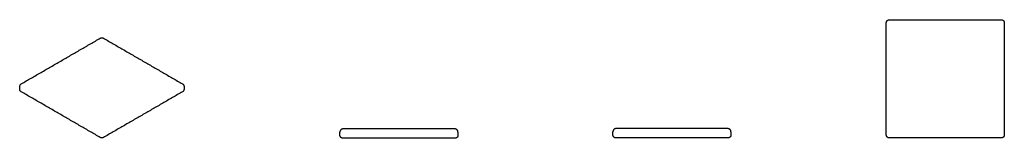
# Model space of a CAD drawing. Header units: millimetres. Extents: x -1585 to 1585, y -191 to 191.
import ezdxf

# ---------------------------------------------------------------- set-up
doc = ezdxf.new("R2010")
doc.units = ezdxf.units.MM
doc.layers.add('Make2D$Visible$Courbes', color=7, linetype='Continuous', true_color=0x000000)

msp = doc.modelspace()

# ---------------------------------------------------------------- linework, layer by layer
at = {"layer": 'Make2D$Visible$Courbes', "color": 18, "lineweight": -3, "true_color": 0x000000}
for points, weights in [([(1205, 180.5), (1205, 190.5), (1215, 190.5)], [1, 0.707106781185, 1]), ([(1575, 190.5), (1581.1, 190.5), (1583.9, 185.1)], [1, 0.797556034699, 0.874965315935]), ([(1583.9, 185.1), (1585, 182.9), (1585, 180.5)], [0.874965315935, 0.909550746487, 1]), ([(-544, -160.5), (-554, -160.5), (-554, -170.5)], [1, 0.707106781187, 1]), ([(-544, -190.5), (-554, -190.5), (-554, -180.5)], [1, 0.707106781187, 1]), ([(-174, -170.5), (-174, -160.5), (-184, -160.5)], [1, 0.707106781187, 1]), ([(-179.4, -189.4), (-181.6, -190.5), (-184, -190.5)], [0.874965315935, 0.909550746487, 1]), ([(-174, -180.5), (-174, -186.7), (-179.4, -189.4)], [1, 0.797556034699, 0.874965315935]), ([(335, -159.5), (325, -159.5), (325, -169.5)], [1, 0.707106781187, 1]), ([(335, -189.5), (325, -189.5), (325, -179.5)], [1, 0.707106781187, 1]), ([(705, -169.5), (705, -159.5), (695, -159.5)], [1, 0.707106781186, 1]), ([(699.5, -188.4), (697.4, -189.5), (695, -189.5)], [0.874965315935, 0.909550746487, 1]), ([(705, -179.5), (705, -185.6), (699.5, -188.4)], [1, 0.797556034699, 0.874965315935]), ([(1215, -189.5), (1205, -189.5), (1205, -179.5)], [1, 0.707106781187, 1]), ([(1585, -179.5), (1585, -189.5), (1575, -189.5)], [1, 0.707106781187, 1])]:
    msp.add_rational_spline(points, weights, degree=2, dxfattribs=at)
for points in [[(1215, 190.5), (1395, 190.5), (1575, 190.5)], [(1205, -179.5), (1205, 0.5), (1205, 180.5)], [(1585, 180.5), (1585, 0.5), (1585, -179.5)], [(-1580, -15.6), (-1452.7, 57.8), (-1325.4, 131.3)], [(-1315.4, 131.3), (-1188.1, 57.8), (-1060.9, -15.6)], [(-1585, -32.5), (-1585, -28.4), (-1585, -24.3)], [(-1055.9, -24.3), (-1055.9, -28.4), (-1055.9, -32.5)], [(-1325.4, -188.1), (-1452.7, -114.6), (-1580, -41.1)], [(-1060.9, -41.1), (-1188.1, -114.6), (-1315.4, -188.1)], [(-554, -180.5), (-554, -175.5), (-554, -170.5)], [(-184, -160.5), (-364, -160.5), (-544, -160.5)], [(-174, -170.5), (-174, -175.5), (-174, -180.5)], [(325, -179.5), (325, -174.5), (325, -169.5)], [(695, -159.5), (515, -159.5), (335, -159.5)], [(695, -189.5), (515, -189.5), (335, -189.5)], [(705, -169.5), (705, -174.5), (705, -179.5)], [(1575, -189.5), (1395, -189.5), (1215, -189.5)], [(-184, -190.5), (-364, -190.5), (-544, -190.5)]]:
    msp.add_open_spline(points, degree=2, dxfattribs=at)
for points, knots in [([(-1325.4, 131.3), (-1324, 132.1), (-1322.5, 132.6), (-1320.9, 132.6), (-1320, 132.7), (-1319, 132.6), (-1318.1, 132.4), (-1317.7, 132.3), (-1317.2, 132.1), (-1316.8, 132), (-1316.3, 131.8), (-1315.9, 131.6), (-1315.4, 131.3)], [1137.449321, 1137.449321, 1137.449321, 1137.449321, 1142.233345, 1142.233345, 1142.233345, 1145.089779, 1145.089779, 1145.089779, 1146.442062, 1146.442062, 1146.442062, 1147.984251, 1147.984251, 1147.984251, 1147.984251]), ([(-1585, -24.3), (-1585, -22.7), (-1584.6, -21.2), (-1583.9, -19.7), (-1583.4, -18.9), (-1582.9, -18.1), (-1582.2, -17.4), (-1581.9, -17.1), (-1581.6, -16.8), (-1581.2, -16.5), (-1580.8, -16.2), (-1580.4, -15.9), (-1580, -15.6)], [2289.961367, 2289.961367, 2289.961367, 2289.961367, 2294.745391, 2294.745391, 2294.745391, 2297.601825, 2297.601825, 2297.601825, 2298.954108, 2298.954108, 2298.954108, 2300.496297, 2300.496297, 2300.496297, 2300.496297]), ([(-1055.9, -32.5), (-1055.9, -33), (-1055.9, -33.5), (-1056, -34), (-1056.1, -34.4), (-1056.2, -34.9), (-1056.3, -35.3), (-1056.5, -36.2), (-1056.9, -37.1), (-1057.5, -37.9), (-1058.3, -39.2), (-1059.5, -40.3), (-1060.9, -41.1)], [1528.437879, 1528.437879, 1528.437879, 1528.437879, 1529.980068, 1529.980068, 1529.980068, 1531.332351, 1531.332351, 1531.332351, 1534.188785, 1534.188785, 1534.188785, 1538.972809, 1538.972809, 1538.972809, 1538.972809]), ([(-1315.4, -188.1), (-1316.8, -188.9), (-1318.3, -189.4), (-1319.9, -189.4), (-1320.9, -189.5), (-1321.8, -189.4), (-1322.8, -189.2), (-1323.2, -189.1), (-1323.6, -188.9), (-1324, -188.8), (-1324.5, -188.6), (-1325, -188.4), (-1325.4, -188.1)], [1898.972809, 1898.972809, 1898.972809, 1898.972809, 1903.756833, 1903.756833, 1903.756833, 1906.613267, 1906.613267, 1906.613267, 1907.96555, 1907.96555, 1907.96555, 1909.507739, 1909.507739, 1909.507739, 1909.507739])]:
    msp.add_open_spline(points, degree=3, knots=knots, dxfattribs=at)
for points, knots in [([(-1060.9, -15.6), (-1060.4, -15.9), (-1059.9, -16.3), (-1058.2, -17.5), (-1057.2, -19.3), (-1056.2, -21.1), (-1055.9, -23.2), (-1055.9, -23.7), (-1055.9, -24.3)], [1507.984251, 1507.984251, 1507.984251, 1509.098224, 1509.098224, 1513.211065, 1513.211065, 1517.323906, 1517.323906, 1518.437879, 1518.437879, 1518.437879]), ([(-1580, -41.1), (-1580.5, -40.8), (-1580.9, -40.5), (-1582.6, -39.3), (-1583.6, -37.5), (-1584.7, -35.7), (-1584.9, -33.6), (-1585, -33.1), (-1585, -32.5)], [2269.507739, 2269.507739, 2269.507739, 2270.621711, 2270.621711, 2274.734553, 2274.734553, 2278.847394, 2278.847394, 2279.961367, 2279.961367, 2279.961367])]:
    msp.add_rational_spline(points, [0.891532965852, 0.877972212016, 0.867490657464, 0.831811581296, 0.831811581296, 0.831811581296, 0.867490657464, 0.877972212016, 0.891532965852], degree=2, knots=knots, dxfattribs=at)

doc.saveas('drawing.dxf')
